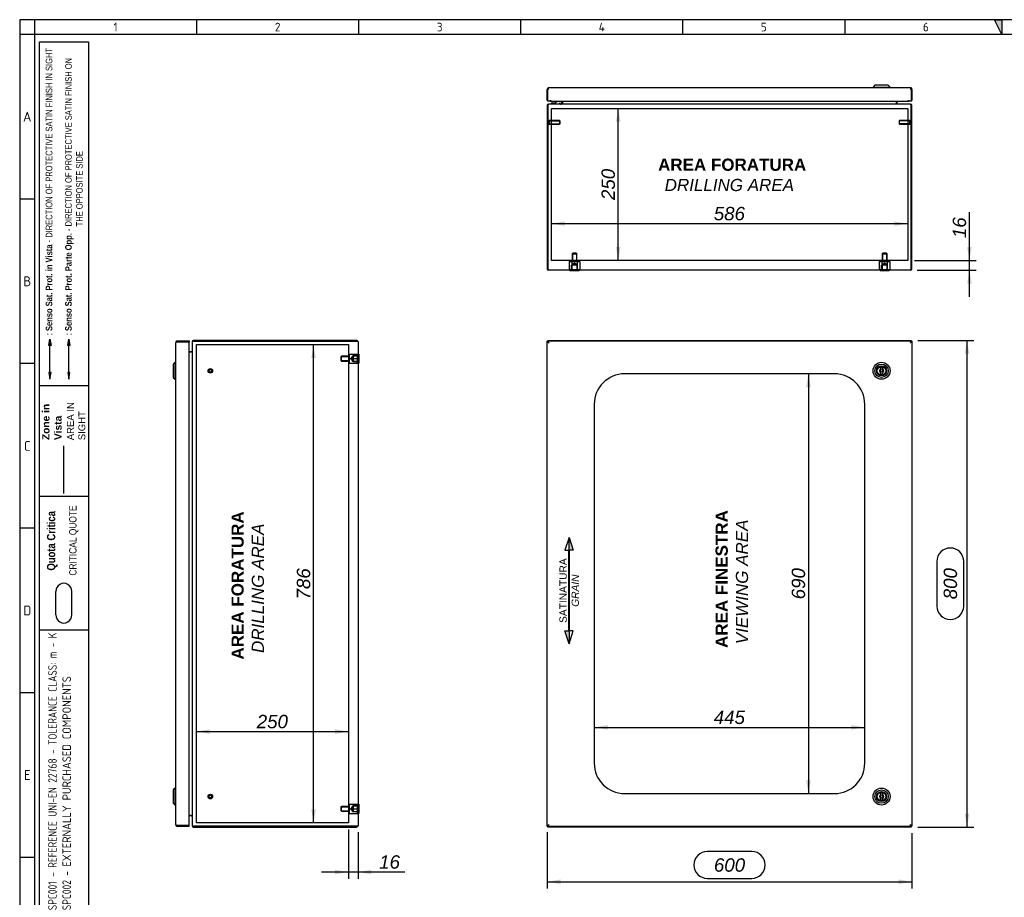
# Model space of a CAD drawing. Extents: x 6 to 412, y 11 to 288.
# Tile 2 of 3: x 6 to 209, y 107 to 288. Entities that reach past the tile are written whole.
import ezdxf
from ezdxf.enums import TextEntityAlignment as Align
from ezdxf.lldxf.tags import DXFTag

# ---------------------------------------------------------------- set-up
doc = ezdxf.new("R2010")
doc.units = 0
doc.layers.get('0').update_dxf_attribs({"linetype": 'CONTINUOUS'})
for name, color, linetype in [('_TRANSLATION', 7, 'CONTINUOUS'), ('AE00417_01', 7, 'CONTINUOUS'), ('AE00907_02', 7, 'CONTINUOUS'), ('C0000000', 7, 'CONTINUOUS'), ('C0000000_04', 7, 'CONTINUOUS'), ('C0000000_05', 7, 'CONTINUOUS'), ('C0000000_08', 7, 'CONTINUOUS'), ('C0000000_25', 7, 'CONTINUOUS'), ('C0000000_66', 7, 'CONTINUOUS'), ('DEFAULT', 7, 'CONTINUOUS'), ('DV2_DEFAULT', 7, 'CONTINUOUS'), ('DV6_DEFAULT', 7, 'CONTINUOUS'), ('SERRATURA_INF', 7, 'CONTINUOUS'), ('SERRATURA_SUP', 7, 'CONTINUOUS')]:
    doc.layers.add(name, color=color, linetype=linetype)
doc.styles.add('SEACAD_ARIAL', font='arial.ttf')
doc.styles.add('SEACAD_ARIALI', font='ariali.ttf')
tags = doc.linetypes.add('CENTER2', pattern=[28.575, 19.05, -3.175, 3.175, -3.175]).pattern_tags.tags
tags[10:11] = [DXFTag(74, 4), DXFTag(75, 0), DXFTag(340, '0'), DXFTag(46, 0.0), DXFTag(50, 0.0), DXFTag(44, 0.0), DXFTag(45, 0.0)]
tags[8:9] = [DXFTag(74, 4), DXFTag(75, 0), DXFTag(340, '0'), DXFTag(46, 0.0), DXFTag(50, 0.0), DXFTag(44, 0.0), DXFTag(45, 0.0)]
tags[6:7] = [DXFTag(74, 4), DXFTag(75, 0), DXFTag(340, '0'), DXFTag(46, 0.0), DXFTag(50, 0.0), DXFTag(44, 0.0), DXFTag(45, 0.0)]
tags[4:5] = [DXFTag(74, 4), DXFTag(75, 0), DXFTag(340, '0'), DXFTag(46, 0.0), DXFTag(50, 0.0), DXFTag(44, 0.0), DXFTag(45, 0.0)]
tags = doc.linetypes.add('DASHDOT2', pattern=[12.7, 6.35, -3.175, 0, -3.175]).pattern_tags.tags
tags[10:11] = [DXFTag(74, 4), DXFTag(75, 0), DXFTag(340, '0'), DXFTag(46, 0.0), DXFTag(50, 0.0), DXFTag(44, 0.0), DXFTag(45, 0.0)]
tags[8:9] = [DXFTag(74, 4), DXFTag(75, 0), DXFTag(340, '0'), DXFTag(46, 0.0), DXFTag(50, 0.0), DXFTag(44, 0.0), DXFTag(45, 0.0)]
tags[6:7] = [DXFTag(74, 4), DXFTag(75, 0), DXFTag(340, '0'), DXFTag(46, 0.0), DXFTag(50, 0.0), DXFTag(44, 0.0), DXFTag(45, 0.0)]
tags[4:5] = [DXFTag(74, 4), DXFTag(75, 0), DXFTag(340, '0'), DXFTag(46, 0.0), DXFTag(50, 0.0), DXFTag(44, 0.0), DXFTag(45, 0.0)]
tags = doc.linetypes.add('HIDDEN2', pattern=[4.7625, 3.175, -1.5875]).pattern_tags.tags
tags[6:7] = [DXFTag(74, 4), DXFTag(75, 0), DXFTag(340, '0'), DXFTag(46, 0.0), DXFTag(50, 0.0), DXFTag(44, 0.0), DXFTag(45, 0.0)]
tags[4:5] = [DXFTag(74, 4), DXFTag(75, 0), DXFTag(340, '0'), DXFTag(46, 0.0), DXFTag(50, 0.0), DXFTag(44, 0.0), DXFTag(45, 0.0)]
doc.dimstyles.new('ISO', dxfattribs={"dimtxt": 0.34375, "dimasz": 0.34375, "dimexe": 0.171875, "dimexo": 0.171875, "dimgap": 0.085938, "dimtad": 1, "dimdec": 1, "dimlfac": 8, "dimtxsty": 'SEACAD_ARIAL', "dimsah": 1, "dimcen": 0.171875, "dimadec": 1, "dimazin": 3, "dimtfac": 0.7, "dimtdec": 3, "dimtmove": 0, "dimatfit": 3})

# ---------------------------------------------------------------- blocks, each defined once
blk = doc.blocks.new('SE')
at = {"layer": 'C0000000_25', "color": 7, "linetype": 'CONTINUOUS'}
for p, q in [((114.67, 221.55), (114.73, 221.51)), ((114.67, 221.55), (114.73, 221.55)), ((114.67, 221.36), (114.67, 221.55)), ((114.89, 221.57), (114.82, 221.7)), ((114.82, 221.7), (114.82, 221.57)), ((114.82, 221.7), (189.52, 221.7)), ((189.52, 221.7), (189.46, 221.57)), ((189.52, 221.7), (189.52, 221.57)), ((189.61, 221.51), (189.67, 221.55)), ((189.67, 221.55), (189.61, 221.55)), ((189.67, 221.55), (189.67, 121.85)), ((114.67, 121.85), (114.67, 122.03)), ((114.73, 121.88), (114.67, 121.85)), ((114.67, 121.85), (114.73, 121.85)), ((114.82, 121.7), (114.89, 121.82)), ((114.82, 121.7), (114.82, 121.82)), ((189.52, 121.7), (114.82, 121.7)), ((189.46, 121.82), (189.52, 121.7)), ((189.52, 121.7), (189.52, 121.82)), ((189.67, 121.85), (189.61, 121.88)), ((189.67, 121.85), (189.61, 121.85))]:
    blk.add_line(p, q, dxfattribs=at)
at = {"layer": 'C0000000_66', "color": 7, "linetype": 'CONTINUOUS'}
for p, q in [((114.67, 221.36), (114.86, 221.36)), ((114.67, 122.03), (114.67, 221.36)), ((114.73, 221.57), (114.73, 221.38)), ((114.73, 221.57), (114.88, 221.57)), ((114.73, 221.38), (114.88, 221.38)), ((114.86, 221.36), (115.06, 221.18)), ((114.91, 221.36), (114.86, 221.36)), ((114.86, 221.36), (114.86, 221.36)), ((114.86, 221.36), (114.86, 221.36)), ((114.88, 221.57), (114.88, 221.38)), ((114.88, 221.57), (189.46, 221.57)), ((114.88, 221.38), (115.06, 221.18)), ((115.05, 221.19), (115.05, 221.2)), ((189.46, 221.38), (189.28, 221.18)), ((189.48, 221.36), (189.28, 221.18)), ((189.3, 221.2), (189.3, 221.19)), ((189.44, 221.36), (189.48, 221.36)), ((189.46, 221.57), (189.46, 221.38)), ((189.46, 221.57), (189.61, 221.57)), ((189.46, 221.38), (189.61, 221.38)), ((189.67, 221.36), (189.48, 221.36)), ((189.48, 221.36), (189.48, 221.36)), ((189.48, 221.36), (189.48, 221.36)), ((189.61, 221.57), (189.61, 221.38)), ((189.67, 221.36), (189.67, 122.03)), ((173.73, 214.82), (130.61, 214.82)), ((124.36, 208.57), (124.36, 134.82)), ((179.98, 134.82), (179.98, 208.57)), ((130.61, 128.57), (173.73, 128.57)), ((114.67, 122.03), (114.86, 122.03)), ((114.88, 122.01), (114.73, 122.01)), ((114.73, 121.82), (114.73, 122.01)), ((114.88, 121.82), (114.73, 121.82)), ((114.86, 122.03), (115.06, 122.21)), ((114.91, 122.03), (114.86, 122.03)), ((114.86, 122.03), (114.86, 122.03)), ((114.86, 122.03), (114.86, 122.03)), ((114.88, 122.01), (115.06, 122.21)), ((114.88, 121.82), (114.88, 122.01)), ((189.46, 121.82), (114.88, 121.82)), ((115.05, 122.19), (115.05, 122.2)), ((189.46, 122.01), (189.28, 122.21)), ((189.48, 122.03), (189.28, 122.21)), ((189.3, 122.2), (189.3, 122.19)), ((189.44, 122.03), (189.48, 122.03)), ((189.46, 121.82), (189.46, 122.01)), ((189.61, 122.01), (189.46, 122.01)), ((189.61, 121.82), (189.46, 121.82)), ((189.67, 122.03), (189.48, 122.03)), ((189.48, 122.03), (189.48, 122.03)), ((189.48, 122.03), (189.48, 122.03)), ((189.61, 121.82), (189.61, 122.01))]:
    blk.add_line(p, q, dxfattribs=at)
for centre, start, end in [((130.61, 208.57), 90, 180), ((173.73, 208.57), 0, 90), ((130.61, 134.82), 180, 270), ((173.73, 134.82), 270, 0)]:
    blk.add_arc(centre, 6.25, start, end, dxfattribs=at)
at = {"layer": 'SERRATURA_INF', "color": 7, "linetype": 'CONTINUOUS'}
for p, q in [((183.23, 128.51), (183.23, 128.34)), ((183.23, 127.55), (183.23, 127.38)), ((183.61, 128.34), (183.61, 128.51)), ((183.61, 127.38), (183.61, 127.55))]:
    blk.add_line(p, q, dxfattribs=at)
for radius in [1.75, 1.38, 1.02, 1, 0.875, 0.25]:
    blk.add_circle((183.42, 127.95), radius, dxfattribs=at)
for centre, radius, start, end in [((183.42, 127.95), 0.437, 115.3769, 244.6231), ((183.42, 128.51), 0.188, 0, 180), ((183.42, 127.95), 0.438, 295.3769, 64.6231), ((183.42, 127.38), 0.188, 180, 0)]:
    blk.add_arc(centre, radius, start, end, dxfattribs=at)
at = {"layer": 'SERRATURA_SUP', "color": 7, "linetype": 'CONTINUOUS'}
for p, q in [((183.23, 216.01), (183.23, 215.84)), ((183.23, 215.05), (183.23, 214.88)), ((183.61, 215.84), (183.61, 216.01)), ((183.61, 214.88), (183.61, 215.05))]:
    blk.add_line(p, q, dxfattribs=at)
for radius in [1.75, 1.38, 1.02, 1, 0.875, 0.25]:
    blk.add_circle((183.42, 215.45), radius, dxfattribs=at)
for centre, radius, start, end in [((183.42, 215.45), 0.437, 115.3769, 244.6231), ((183.42, 216.01), 0.188, 0, 180), ((183.42, 214.88), 0.188, 180, 0), ((183.42, 215.45), 0.438, 295.3769, 64.6231)]:
    blk.add_arc(centre, radius, start, end, dxfattribs=at)
blk = doc.blocks.new('SE1')
at = {"layer": 'AE00417_01', "color": 7, "linetype": 'HIDDEN2'}
for centre, radius in [((45.43, 215.45), 0.469), ((45.43, 215.45), 0.375), ((45.43, 215.45), 0.312), ((45.43, 215.45), 0.281), ((45.43, 127.95), 0.469), ((45.43, 127.95), 0.375), ((45.43, 127.95), 0.312), ((45.43, 127.95), 0.281)]:
    blk.add_circle(centre, radius, dxfattribs=at)
for centre in [(45.43, 215.45), (45.43, 127.95)]:
    blk.add_arc(centre, 0.298, 255, 195, dxfattribs=at)
at = {"layer": 'C0000000_04', "color": 7, "linetype": 'HIDDEN2'}
for p, q in [((74.03, 217.95), (74.03, 218.88)), ((74.03, 218.88), (75.65, 218.88)), ((75.65, 217.95), (75.65, 218.88)), ((72.4, 218.45), (72.28, 218.32)), ((72.28, 218.32), (72.28, 217.57)), ((72.28, 217.57), (72.4, 217.45)), ((72.31, 218.35), (74.03, 218.35)), ((72.31, 217.54), (74.03, 217.54)), ((72.4, 217.45), (72.4, 218.45)), ((74.03, 218.45), (72.4, 218.45)), ((72.4, 217.45), (74.03, 217.45)), ((74.03, 217.01), (74.03, 217.95)), ((74.03, 217.95), (75.65, 217.95)), ((74.03, 217.01), (75.65, 217.01)), ((74.65, 218.47), (74.34, 217.95)), ((74.34, 217.95), (74.65, 217.42)), ((74.65, 218.47), (74.65, 217.42)), ((74.78, 218.47), (74.65, 218.47)), ((74.65, 217.42), (74.78, 217.42)), ((75.65, 218.57), (74.78, 218.57)), ((74.78, 218.57), (74.78, 217.32)), ((75.65, 218.47), (74.78, 218.47)), ((74.78, 217.42), (75.65, 217.42)), ((75.65, 217.32), (74.78, 217.32)), ((75.65, 217.01), (75.65, 217.95)), ((72.4, 125.95), (72.28, 125.82)), ((72.28, 125.82), (72.28, 125.07)), ((72.31, 125.85), (74.03, 125.85)), ((72.4, 124.95), (72.4, 125.95)), ((74.03, 125.95), (72.4, 125.95)), ((74.03, 125.45), (74.03, 126.38)), ((74.03, 126.38), (75.65, 126.38)), ((74.65, 125.97), (74.34, 125.45)), ((74.65, 125.97), (74.65, 124.92)), ((74.78, 125.97), (74.65, 125.97)), ((75.65, 126.07), (74.78, 126.07)), ((74.78, 126.07), (74.78, 124.82)), ((75.65, 125.97), (74.78, 125.97)), ((75.65, 125.45), (75.65, 126.38)), ((72.28, 125.07), (72.4, 124.95)), ((72.31, 125.04), (74.03, 125.04)), ((72.4, 124.95), (74.03, 124.95)), ((74.03, 124.51), (74.03, 125.45)), ((74.03, 125.45), (75.65, 125.45)), ((74.03, 124.51), (75.65, 124.51)), ((74.34, 125.45), (74.65, 124.92)), ((74.65, 124.92), (74.78, 124.92)), ((74.78, 124.92), (75.65, 124.92)), ((75.65, 124.82), (74.78, 124.82)), ((75.65, 124.51), (75.65, 125.45))]:
    blk.add_line(p, q, dxfattribs=at)
at = {"layer": 'C0000000_05', "color": 7, "linetype": 'CONTINUOUS'}
for p, q in [((75.93, 218.88), (75.8, 218.88)), ((75.93, 218.88), (75.93, 217.01)), ((75.8, 217.01), (75.93, 217.01)), ((75.93, 126.38), (75.8, 126.38)), ((75.93, 126.38), (75.93, 124.51)), ((75.8, 124.51), (75.93, 124.51))]:
    blk.add_line(p, q, dxfattribs=at)
at = {"layer": 'C0000000_25', "color": 7, "linetype": 'CONTINUOUS'}
for p, q in [((41.68, 221.38), (41.68, 122.01)), ((41.68, 221.38), (41.68, 221.38)), ((75.49, 221.7), (41.99, 221.7)), ((41.99, 221.55), (75.49, 221.55)), ((75.49, 221.55), (41.99, 221.55)), ((75.49, 221.55), (75.76, 221.55)), ((75.76, 221.55), (75.49, 221.55)), ((75.8, 221.38), (75.8, 122.01)), ((41.05, 219.35), (41.52, 219.35)), ((41.52, 219.35), (41.05, 219.35)), ((41.68, 219.35), (41.52, 219.35)), ((41.52, 124.05), (41.05, 124.05)), ((41.05, 124.05), (41.52, 124.05)), ((41.52, 124.05), (41.68, 124.05)), ((41.68, 122.01), (41.68, 122.01)), ((41.99, 121.85), (75.49, 121.85)), ((75.49, 121.85), (41.99, 121.85)), ((41.99, 121.7), (75.49, 121.7)), ((75.76, 121.85), (75.49, 121.85)), ((75.49, 121.85), (75.76, 121.85))]:
    blk.add_line(p, q, dxfattribs=at)
for centre, radius, start, end in [((41.99, 221.38), 0.313, 90, 180), ((75.49, 221.38), 0.313, 31.3323, 90), ((75.49, 221.38), 0.313, 0, 31.3323), ((41.52, 219.51), 0.163, 270, 0), ((41.52, 123.88), 0.163, 0, 90), ((41.99, 122.01), 0.313, 180, 270), ((75.49, 122.01), 0.313, 270, 328.6677), ((75.49, 122.01), 0.312, 328.6677, 0)]:
    blk.add_arc(centre, radius, start, end, dxfattribs=at)
for centre, major_axis, ratio, start_param, end_param in [((41.99, 221.38), (-0.313, 0), 0.52, 4.712389, 6.283185), ((75.49, 221.38), (-0.313, 0), 0.997824, 3.141593, 3.688444), ((41.99, 122.01), (0.313, 0), 0.52, 3.141593, 4.712389), ((75.49, 122.01), (-0.312, 0), 0.997824, 2.594742, 3.141593)]:
    blk.add_ellipse(centre, major_axis=major_axis, ratio=ratio, start_param=start_param, end_param=end_param, dxfattribs=at)
at = {"layer": 'C0000000_66', "color": 7, "linetype": 'CONTINUOUS'}
for p, q in [((38.3, 221.18), (38.3, 122.21)), ((38.36, 221.38), (38.69, 221.38)), ((38.69, 221.36), (38.36, 221.36)), ((38.69, 221.57), (41.05, 221.57)), ((38.69, 221.57), (38.69, 221.38)), ((38.69, 221.38), (41.05, 221.38)), ((40.87, 221.36), (38.69, 221.36)), ((39.47, 221.36), (39.47, 221.38)), ((39.47, 221.38), (39.84, 221.38)), ((40.87, 221.38), (39.84, 221.38)), ((40.87, 221.36), (41.05, 221.36)), ((41.05, 221.57), (41.05, 221.38)), ((41.05, 122.03), (41.05, 221.36)), ((38.69, 122.03), (38.36, 122.03)), ((38.36, 122.01), (38.69, 122.01)), ((38.69, 122.03), (40.87, 122.03)), ((38.69, 121.82), (38.69, 122.01)), ((41.05, 122.01), (38.69, 122.01)), ((41.05, 121.82), (38.69, 121.82)), ((39.47, 122.01), (39.47, 122.03)), ((39.84, 122.01), (39.47, 122.01)), ((40.87, 122.01), (39.84, 122.01)), ((40.87, 122.03), (41.05, 122.03)), ((41.05, 121.82), (41.05, 122.01))]:
    blk.add_line(p, q, dxfattribs=at)
for centre, radius, start, end in [((38.69, 221.18), 0.387, 148.927, 180), ((38.69, 221.18), 0.387, 90, 148.927), ((38.69, 221.18), 0.2, 90, 118.955), ((40.87, 221.38), 0.00025, 270, 90), ((40.87, 221.38), 0.188, 352.425, 0.0763), ((38.69, 122.21), 0.388, 180, 211.073), ((38.69, 122.21), 0.388, 211.073, 270), ((38.69, 122.21), 0.2, 241.045, 270), ((40.87, 122.01), 0.00025, 270, 90), ((40.87, 122.01), 0.188, 359.9237, 7.575)]:
    blk.add_arc(centre, radius, start, end, dxfattribs=at)
for centre, major_axis, start_param, end_param in [((38.69, 221.18), (0.388, 0), 2.599267, 3.141593), ((38.69, 122.21), (0.387, 0), 3.141593, 3.683918)]:
    blk.add_ellipse(centre, major_axis=major_axis, ratio=0.875, start_param=start_param, end_param=end_param, dxfattribs=at)
at = {"layer": 'DV2_DEFAULT', "color": 7, "linetype": 'CENTER2'}
for p, q in [((42.55, 122.57), (42.55, 220.82)), ((42.55, 220.82), (73.8, 220.82)), ((73.8, 220.82), (73.8, 122.57)), ((73.8, 122.57), (42.55, 122.57))]:
    blk.add_line(p, q, dxfattribs=at)
at = {"layer": 'SERRATURA_INF', "color": 7, "linetype": 'CONTINUOUS'}
for p, q in [((38.18, 129.7), (37.8, 129.32)), ((38.18, 126.2), (38.18, 129.7)), ((38.3, 129.7), (38.18, 129.7)), ((37.8, 129.32), (37.8, 126.57)), ((37.8, 126.57), (38.18, 126.2)), ((38.18, 126.2), (38.3, 126.2))]:
    blk.add_line(p, q, dxfattribs=at)
at = {"layer": 'SERRATURA_SUP', "color": 7, "linetype": 'CONTINUOUS'}
for p, q in [((38.18, 217.2), (37.8, 216.82)), ((37.8, 216.82), (37.8, 214.07)), ((38.18, 213.7), (38.18, 217.2)), ((38.3, 217.2), (38.18, 217.2)), ((37.8, 214.07), (38.18, 213.7)), ((38.18, 213.7), (38.3, 213.7))]:
    blk.add_line(p, q, dxfattribs=at)
blk = doc.blocks.new('SE5')
at = {"layer": 'AE00417_01', "color": 7, "linetype": 'HIDDEN2'}
for p, q in [((114.95, 266.96), (114.82, 266.96)), ((114.82, 266.02), (114.95, 266.02)), ((114.95, 266.96), (114.95, 266.02)), ((115.07, 266.86), (115.07, 266.11)), ((117.23, 266.86), (115.07, 266.86)), ((115.07, 266.79), (117.3, 266.79)), ((115.07, 266.19), (117.3, 266.19)), ((115.07, 266.11), (117.23, 266.11)), ((117.23, 266.86), (117.23, 266.11)), ((117.32, 266.77), (117.23, 266.86)), ((117.23, 266.11), (117.32, 266.21)), ((117.32, 266.21), (117.32, 266.77)), ((187.12, 266.86), (187.02, 266.77)), ((187.02, 266.77), (187.02, 266.21)), ((187.02, 266.21), (187.12, 266.11)), ((189.27, 266.79), (187.04, 266.79)), ((189.27, 266.19), (187.04, 266.19)), ((187.12, 266.11), (187.12, 266.86)), ((189.27, 266.86), (187.12, 266.86)), ((187.12, 266.11), (189.27, 266.11)), ((189.27, 266.11), (189.27, 266.86)), ((189.4, 266.02), (189.4, 266.96)), ((189.52, 266.96), (189.4, 266.96)), ((189.4, 266.02), (189.52, 266.02))]:
    blk.add_line(p, q, dxfattribs=at)
at = {"layer": 'AE00417_01', "color": 7, "linetype": 'CONTINUOUS'}
for p, q in [((114.82, 266.96), (114.82, 266.96)), ((114.82, 266.02), (114.82, 266.02)), ((189.52, 266.96), (189.52, 266.96)), ((189.52, 266.02), (189.52, 266.02))]:
    blk.add_line(p, q, dxfattribs=at)
at = {"layer": 'AE00417_01', "color": 7, "linetype": 'HIDDEN2'}
for centre, start, end in [((115.01, 266.86), 180, 0), ((115.01, 266.11), 0, 180), ((189.33, 266.86), 180, 0), ((189.33, 266.11), 0, 180)]:
    blk.add_arc(centre, 0.0625, start, end, dxfattribs=at)
at = {"layer": 'AE00907_02', "color": 7, "linetype": 'CONTINUOUS'}
blk.add_line((114.82, 241.86), (114.82, 236.89), dxfattribs=at)
for centre, start, end in [((115.45, 241.86), 178.0727, 180), ((115.45, 236.89), 180, 181.9273)]:
    blk.add_arc(centre, 0.625, start, end, dxfattribs=at)
at = {"layer": 'C0000000', "color": 7, "linetype": 'CONTINUOUS'}
for p, q in [((115.53, 270.36), (115.53, 270.37)), ((115.66, 270.49), (115.89, 270.49)), ((117.22, 270.49), (117.22, 270.24)), ((117.6, 270.86), (117.6, 270.49))]:
    blk.add_line(p, q, dxfattribs=at)
for centre, radius, start, end in [((115.66, 270.37), 0.125, 90, 180), ((115.66, 270.36), 0.125, 180, 270), ((115.89, 271.87), 1.37, 270, 313.235)]:
    blk.add_arc(centre, radius, start, end, dxfattribs=at)
blk.add_open_spline([(117.35, 270.24), (117.36, 270.24), (117.38, 270.24), (117.41, 270.25), (117.43, 270.25), (117.46, 270.27), (117.47, 270.27), (117.5, 270.29), (117.51, 270.3), (117.55, 270.34), (117.56, 270.36), (117.59, 270.42), (117.6, 270.46), (117.6, 270.49)], degree=3, knots=[0, 0, 0, 0, 0.125, 0.125, 0.25, 0.25, 0.375, 0.375, 0.5, 0.5, 0.75, 0.75, 1, 1, 1, 1], dxfattribs=at)
at = {"layer": 'C0000000_04', "color": 7, "linetype": 'HIDDEN2'}
for p, q in [((119.92, 239.64), (119.8, 239.51)), ((119.8, 239.51), (120.8, 239.51)), ((119.8, 239.51), (119.8, 237.89)), ((119.89, 239.61), (119.89, 237.89)), ((120.67, 239.64), (119.92, 239.64)), ((120.8, 239.51), (120.67, 239.64)), ((120.7, 239.61), (120.7, 237.89)), ((120.8, 237.89), (120.8, 239.51)), ((183.67, 239.64), (183.55, 239.51)), ((183.55, 239.51), (184.55, 239.51)), ((183.55, 239.51), (183.55, 237.89)), ((183.64, 239.61), (183.64, 237.89)), ((184.42, 239.64), (183.67, 239.64)), ((184.55, 239.51), (184.42, 239.64)), ((184.45, 239.61), (184.45, 237.89)), ((184.55, 237.89), (184.55, 239.51)), ((119.21, 237.89), (119.76, 237.89)), ((119.21, 237.89), (119.21, 236.26)), ((119.67, 236.26), (119.67, 237.14)), ((120.92, 237.14), (119.67, 237.14)), ((119.76, 237.89), (120.84, 237.89)), ((119.76, 237.89), (119.76, 236.26)), ((120.3, 237.58), (119.77, 237.26)), ((120.82, 237.26), (119.77, 237.26)), ((119.77, 237.26), (119.77, 237.14)), ((119.77, 237.14), (119.77, 236.26)), ((120.82, 237.26), (120.3, 237.58)), ((120.82, 237.14), (120.82, 237.26)), ((120.82, 236.26), (120.82, 237.14)), ((120.84, 237.89), (121.38, 237.89)), ((120.84, 237.89), (120.84, 236.26)), ((120.92, 236.26), (120.92, 237.14)), ((121.38, 237.89), (121.38, 236.26)), ((182.96, 237.89), (183.51, 237.89)), ((182.96, 237.89), (182.96, 236.26)), ((183.42, 236.26), (183.42, 237.14)), ((184.67, 237.14), (183.42, 237.14)), ((183.51, 237.89), (184.59, 237.89)), ((183.51, 237.89), (183.51, 236.26)), ((184.05, 237.58), (183.52, 237.26)), ((184.57, 237.26), (183.52, 237.26)), ((183.52, 237.26), (183.52, 237.14)), ((183.52, 237.14), (183.52, 236.26)), ((184.57, 237.26), (184.05, 237.58)), ((184.57, 237.14), (184.57, 237.26)), ((184.57, 236.26), (184.57, 237.14)), ((184.59, 237.89), (185.13, 237.89)), ((184.59, 237.89), (184.59, 236.26)), ((184.67, 236.26), (184.67, 237.14)), ((185.13, 237.89), (185.13, 236.26)), ((119.21, 236.26), (119.76, 236.26)), ((119.76, 236.26), (120.84, 236.26)), ((120.84, 236.26), (121.38, 236.26)), ((182.96, 236.26), (183.51, 236.26)), ((183.51, 236.26), (184.59, 236.26)), ((184.59, 236.26), (185.13, 236.26))]:
    blk.add_line(p, q, dxfattribs=at)
at = {"layer": 'C0000000_05', "color": 7, "linetype": 'CONTINUOUS'}
for p, q in [((119.36, 236.11), (119.36, 235.99)), ((121.23, 235.99), (119.36, 235.99)), ((121.23, 235.99), (121.23, 236.11)), ((183.11, 236.11), (183.11, 235.99)), ((184.98, 235.99), (183.11, 235.99)), ((184.98, 235.99), (184.98, 236.11))]:
    blk.add_line(p, q, dxfattribs=at)
at = {"layer": 'C0000000_08', "color": 7, "linetype": 'CONTINUOUS'}
for p, q in [((114.82, 267.15), (114.82, 267.15)), ((114.82, 258.15), (114.82, 258.15))]:
    blk.add_line(p, q, dxfattribs=at)
at = {"layer": 'C0000000_25', "color": 7, "linetype": 'CONTINUOUS'}
for p, q in [((114.67, 269.93), (114.67, 236.43)), ((114.82, 269.93), (114.82, 241.86)), ((114.82, 236.43), (114.82, 269.93)), ((114.98, 270.24), (114.98, 270.24)), ((189.36, 270.24), (114.98, 270.24)), ((117.71, 270.86), (117.71, 270.4)), ((117.86, 270.86), (117.86, 270.4)), ((117.86, 270.4), (117.86, 270.86)), ((117.86, 270.4), (117.86, 270.24)), ((186.48, 270.4), (186.48, 270.86)), ((186.48, 270.86), (186.48, 270.4)), ((186.48, 270.4), (186.48, 270.24)), ((186.63, 270.4), (186.63, 270.86)), ((189.36, 270.24), (189.36, 270.24)), ((189.52, 269.93), (189.52, 236.43)), ((189.52, 236.43), (189.52, 269.93)), ((189.67, 236.43), (189.67, 269.93)), ((114.82, 236.89), (114.82, 236.43)), ((114.82, 236.16), (114.82, 236.43)), ((114.82, 236.43), (114.82, 236.16)), ((189.36, 236.11), (114.98, 236.11)), ((189.52, 236.43), (189.52, 236.16)), ((189.52, 236.16), (189.52, 236.43))]:
    blk.add_line(p, q, dxfattribs=at)
for centre, radius, start, end in [((114.98, 269.93), 0.313, 90, 180), ((117.55, 270.4), 0.162, 270, 0), ((117.55, 270.4), 0.313, 328.6677, 0), ((186.8, 270.4), 0.313, 180, 211.3323), ((186.8, 270.4), 0.163, 180, 270), ((189.36, 269.93), 0.313, 0, 90), ((114.98, 236.43), 0.313, 180, 238.6677), ((114.98, 236.43), 0.313, 238.6677, 270), ((189.36, 236.43), 0.312, 270, 301.3323), ((189.36, 236.43), 0.313, 301.3323, 0)]:
    blk.add_arc(centre, radius, start, end, dxfattribs=at)
for centre, major_axis, ratio, start_param, end_param in [((114.98, 269.93), (0, -0.313), 0.52, 3.141593, 4.712389), ((189.36, 269.93), (0, 0.313), 0.52, 4.712389, 6.283185), ((114.98, 236.43), (0, 0.312), 0.997824, 2.594742, 3.141593), ((189.36, 236.43), (0, 0.313), 0.997824, 3.141593, 3.688444)]:
    blk.add_ellipse(centre, major_axis=major_axis, ratio=ratio, start_param=start_param, end_param=end_param, dxfattribs=at)
at = {"layer": 'C0000000_66', "color": 7, "linetype": 'CONTINUOUS'}
for p, q in [((114.86, 273.56), (114.86, 273.23)), ((114.88, 273.23), (114.88, 273.56)), ((189.28, 273.61), (115.06, 273.61)), ((189.46, 273.23), (189.46, 273.56)), ((189.48, 273.56), (189.48, 273.23)), ((114.67, 271.05), (114.67, 273.23)), ((114.88, 273.23), (114.73, 273.23)), ((114.73, 273.23), (114.73, 270.86)), ((189.61, 273.23), (189.46, 273.23)), ((189.61, 270.86), (189.61, 273.23)), ((189.67, 273.23), (189.67, 271.05)), ((115.36, 270.86), (114.73, 270.86)), ((115.36, 270.86), (115.36, 271.05)), ((115.36, 271.05), (115.36, 271.05)), ((115.36, 271.05), (115.36, 271.05)), ((115.36, 271.05), (115.36, 270.86)), ((115.36, 271.04), (115.36, 271.04)), ((115.36, 270.86), (188.98, 270.86)), ((188.98, 271.05), (188.98, 271.05)), ((188.98, 270.86), (188.98, 271.05)), ((188.98, 271.05), (188.98, 271.05)), ((188.98, 271.05), (188.98, 270.86)), ((189.61, 270.86), (188.98, 270.86))]:
    blk.add_line(p, q, dxfattribs=at)
for centre, radius, start, end in [((115.06, 273.23), 0.388, 121.073, 180), ((115.06, 273.23), 0.387, 90, 121.073), ((115.06, 273.23), 0.2, 150.9838, 180), ((189.28, 273.23), 0.388, 58.927, 90), ((189.28, 273.23), 0.2, 0, 29.0162), ((189.28, 273.23), 0.387, 0, 58.927), ((114.86, 271.05), 0.188, 180, 227.1231), ((189.48, 271.05), 0.188, 312.8769, 0)]:
    blk.add_arc(centre, radius, start, end, dxfattribs=at)
for centre, start_param, end_param in [((115.06, 273.23), 3.141593, 3.683918), ((189.28, 273.23), 2.599267, 3.141593)]:
    blk.add_ellipse(centre, major_axis=(0, -0.388), ratio=0.874482, start_param=start_param, end_param=end_param, dxfattribs=at)
at = {"layer": 'DV6_DEFAULT', "color": 7, "linetype": 'CENTER2'}
for p, q in [((115.55, 238.11), (115.55, 269.36)), ((115.55, 269.36), (188.8, 269.36)), ((188.8, 269.36), (188.8, 238.11)), ((188.8, 238.11), (115.55, 238.11))]:
    blk.add_line(p, q, dxfattribs=at)
at = {"layer": 'SERRATURA_INF', "color": 7, "linetype": 'CONTINUOUS'}
for p, q in [((182.05, 274.11), (181.67, 273.74)), ((181.67, 273.74), (185.17, 273.74)), ((181.67, 273.74), (181.67, 273.61)), ((184.8, 274.11), (182.05, 274.11)), ((185.17, 273.74), (184.8, 274.11)), ((185.17, 273.61), (185.17, 273.74))]:
    blk.add_line(p, q, dxfattribs=at)
blk = doc.blocks.new('DMBLK25')
at = {"layer": 'DEFAULT', "linetype": 'CONTINUOUS'}
for points in [[(71.05, 111.99), (73.8, 112.45), (71.05, 112.91)], [(78.55, 111.99), (78.55, 112.91), (75.8, 112.45)]]:
    blk.add_hatch(color=7, dxfattribs=at).paths.add_polyline_path(points)
at = {"layer": 'DEFAULT', "color": 7, "linetype": 'CONTINUOUS'}
for p, q in [((73.8, 121.2), (73.8, 111.07)), ((75.8, 120.63), (75.8, 111.07)), ((85.44, 112.45), (68.3, 112.45))]:
    blk.add_line(p, q, dxfattribs=at)
at = {"layer": 'DEFAULT', "color": 7, "linetype": 'CONTINUOUS', "style": 'SEACAD_ARIALI'}
blk.add_text('16', height=2.75, dxfattribs=at).set_placement((80.14, 115.89), align=Align.TOP_LEFT)
blk = doc.blocks.new('DMBLK26')
at = {"layer": 'DEFAULT', "linetype": 'CONTINUOUS'}
for points in [[(66.19, 218.07), (67.11, 218.07), (66.65, 220.82)], [(66.19, 125.32), (66.65, 122.57), (67.11, 125.32)]]:
    blk.add_hatch(color=7, dxfattribs=at).paths.add_polyline_path(points)
at = {"layer": 'DEFAULT', "color": 7, "linetype": 'CONTINUOUS'}
blk.add_line((66.65, 122.57), (66.65, 220.82), dxfattribs=at)
at = {"layer": 'DEFAULT', "color": 7, "linetype": 'CONTINUOUS', "style": 'SEACAD_ARIALI'}
blk.add_text('786', height=2.75, rotation=90, dxfattribs=at).set_placement((63.21, 168.46), align=Align.TOP_LEFT)
blk = doc.blocks.new('DMBLK27')
at = {"layer": 'DEFAULT', "linetype": 'CONTINUOUS'}
for points in [[(45.3, 141.77), (42.55, 141.31), (45.3, 140.86)], [(71.05, 141.77), (71.05, 140.86), (73.8, 141.31)]]:
    blk.add_hatch(color=7, dxfattribs=at).paths.add_polyline_path(points)
at = {"layer": 'DEFAULT', "color": 7, "linetype": 'CONTINUOUS'}
blk.add_line((42.55, 141.31), (73.8, 141.31), dxfattribs=at)
at = {"layer": 'DEFAULT', "color": 7, "linetype": 'CONTINUOUS', "style": 'SEACAD_ARIALI'}
blk.add_text('250', height=2.75, dxfattribs=at).set_placement((54.97, 144.75), align=Align.TOP_LEFT)
blk = doc.blocks.new('DMBLK28')
at = {"layer": 'DEFAULT', "linetype": 'CONTINUOUS'}
for points in [[(201.94, 240.86), (201.03, 240.86), (201.49, 238.11)], [(201.94, 233.36), (201.49, 236.11), (201.03, 233.36)]]:
    blk.add_hatch(color=7, dxfattribs=at).paths.add_polyline_path(points)
at = {"layer": 'DEFAULT', "color": 7, "linetype": 'CONTINUOUS'}
for p, q in [((201.49, 230.61), (201.49, 248.01)), ((190.17, 238.11), (202.86, 238.11)), ((190.73, 236.11), (202.86, 236.11))]:
    blk.add_line(p, q, dxfattribs=at)
at = {"layer": 'DEFAULT', "color": 7, "linetype": 'CONTINUOUS', "style": 'SEACAD_ARIALI'}
blk.add_text('16', height=2.75, rotation=90, dxfattribs=at).set_placement((198.05, 242.71), align=Align.TOP_LEFT)
blk = doc.blocks.new('DMBLK29')
at = {"layer": 'DEFAULT', "linetype": 'CONTINUOUS'}
for points in [[(128.83, 266.61), (129.74, 266.61), (129.29, 269.36)], [(128.83, 240.86), (129.29, 238.11), (129.74, 240.86)]]:
    blk.add_hatch(color=7, dxfattribs=at).paths.add_polyline_path(points)
at = {"layer": 'DEFAULT', "color": 7, "linetype": 'CONTINUOUS'}
blk.add_line((129.29, 238.11), (129.29, 269.36), dxfattribs=at)
at = {"layer": 'DEFAULT', "color": 7, "linetype": 'CONTINUOUS', "style": 'SEACAD_ARIALI'}
blk.add_text('250', height=2.75, rotation=90, dxfattribs=at).set_placement((125.85, 250.53), align=Align.TOP_LEFT)
blk = doc.blocks.new('DMBLK30')
at = {"layer": 'DEFAULT', "linetype": 'CONTINUOUS'}
for points in [[(118.3, 246.14), (115.55, 245.68), (118.3, 245.23)], [(186.05, 246.14), (186.05, 245.23), (188.8, 245.68)]]:
    blk.add_hatch(color=7, dxfattribs=at).paths.add_polyline_path(points)
at = {"layer": 'DEFAULT', "color": 7, "linetype": 'CONTINUOUS'}
blk.add_line((115.55, 245.68), (188.8, 245.68), dxfattribs=at)
at = {"layer": 'DEFAULT', "color": 7, "linetype": 'CONTINUOUS', "style": 'SEACAD_ARIALI'}
blk.add_text('586', height=2.75, dxfattribs=at).set_placement((148.93, 249.12), align=Align.TOP_LEFT)
blk = doc.blocks.new('DMBLK46')
at = {"layer": 'DEFAULT', "linetype": 'CONTINUOUS'}
for points in [[(117.42, 110), (117.42, 110.92), (114.67, 110.46)], [(186.92, 110), (189.67, 110.46), (186.92, 110.92)]]:
    blk.add_hatch(color=7, dxfattribs=at).paths.add_polyline_path(points)
at = {"layer": 'DEFAULT', "color": 7, "linetype": 'CONTINUOUS'}
for p, q in [((114.67, 120.66), (114.67, 109.08)), ((189.67, 120.47), (189.67, 109.08)), ((156.75, 116.65), (147.59, 116.65)), ((114.67, 110.46), (189.67, 110.46)), ((147.59, 111.15), (156.75, 111.15))]:
    blk.add_line(p, q, dxfattribs=at)
for centre, start, end in [((147.59, 113.9), 90, 270), ((156.75, 113.9), 270, 90)]:
    blk.add_arc(centre, 2.75, start, end, dxfattribs=at)
at = {"layer": 'DEFAULT', "color": 7, "linetype": 'CONTINUOUS', "style": 'SEACAD_ARIALI'}
blk.add_text('600', height=2.75, dxfattribs=at).set_placement((148.96, 115.27), align=Align.TOP_LEFT)
blk = doc.blocks.new('DMBLK47')
at = {"layer": 'DEFAULT', "linetype": 'CONTINUOUS'}
for points in [[(201.46, 218.95), (201, 221.7), (200.54, 218.95)], [(201.46, 124.45), (200.54, 124.45), (201, 121.7)]]:
    blk.add_hatch(color=7, dxfattribs=at).paths.add_polyline_path(points)
at = {"layer": 'DEFAULT', "color": 7, "linetype": 'CONTINUOUS'}
for p, q in [((190.9, 221.7), (202.37, 221.7)), ((201, 121.7), (201, 221.7)), ((194.81, 176.28), (194.81, 167.11)), ((200.31, 167.11), (200.31, 176.28)), ((190.9, 121.7), (202.37, 121.7))]:
    blk.add_line(p, q, dxfattribs=at)
for centre, start, end in [((197.56, 176.28), 0, 180), ((197.56, 167.11), 180, 0)]:
    blk.add_arc(centre, 2.75, start, end, dxfattribs=at)
at = {"layer": 'DEFAULT', "color": 7, "linetype": 'CONTINUOUS', "style": 'SEACAD_ARIALI'}
blk.add_text('800', height=2.75, rotation=90, dxfattribs=at).set_placement((196.19, 168.49), align=Align.TOP_LEFT)
blk = doc.blocks.new('DMBLK48')
at = {"layer": 'DEFAULT', "linetype": 'CONTINUOUS'}
for points in [[(167.93, 212.07), (168.85, 212.07), (168.39, 214.82)], [(167.93, 131.32), (168.39, 128.57), (168.85, 131.32)]]:
    blk.add_hatch(color=7, dxfattribs=at).paths.add_polyline_path(points)
at = {"layer": 'DEFAULT', "color": 7, "linetype": 'CONTINUOUS'}
blk.add_line((168.39, 214.82), (168.39, 128.57), dxfattribs=at)
at = {"layer": 'DEFAULT', "color": 7, "linetype": 'CONTINUOUS', "style": 'SEACAD_ARIALI'}
blk.add_text('690', height=2.75, rotation=90, dxfattribs=at).set_placement((164.95, 168.49), align=Align.TOP_LEFT)
blk = doc.blocks.new('DMBLK49')
at = {"layer": 'DEFAULT', "linetype": 'CONTINUOUS'}
for points in [[(127.11, 142.64), (124.36, 142.18), (127.11, 141.72)], [(177.23, 142.64), (177.23, 141.72), (179.98, 142.18)]]:
    blk.add_hatch(color=7, dxfattribs=at).paths.add_polyline_path(points)
at = {"layer": 'DEFAULT', "color": 7, "linetype": 'CONTINUOUS'}
blk.add_line((124.36, 142.18), (179.98, 142.18), dxfattribs=at)
at = {"layer": 'DEFAULT', "color": 7, "linetype": 'CONTINUOUS', "style": 'SEACAD_ARIALI'}
blk.add_text('445', height=2.75, dxfattribs=at).set_placement((148.93, 145.62), align=Align.TOP_LEFT)
blk = doc.blocks.new('SENSOSATINATURA')
at = {"linetype": 'CONTINUOUS'}
for points in [[(0.08, 10.48), (0.08, 7.83), (0.92, 7.83)], [(0.16, 7.83), (0, 7.83), (0, -8.73), (0.16, -8.73)], [(0.08, -11.38), (0.08, -8.73), (-0.76, -8.73)]]:
    blk.add_hatch(color=7, dxfattribs=at).paths.add_polyline_path(points)
at = {"color": 7, "linetype": 'CONTINUOUS'}
for p, q in [((0.08, 10.48), (-0.76, 7.83)), ((-0.76, 7.83), (0, 7.83)), ((0.08, -11.38), (0.92, -8.73)), ((0.92, -8.73), (0.16, -8.73))]:
    blk.add_line(p, q, dxfattribs=at)
for points in [[(0.08, 10.48), (0.92, 7.83), (0.08, 7.83), (0.08, 10.48)], [(0.16, 7.83), (0, 7.83), (0, -8.73), (0.16, -8.73), (0.16, 7.83)], [(0.08, -11.38), (-0.76, -8.73), (0.08, -8.73), (0.08, -11.38)]]:
    blk.add_lwpolyline(points, dxfattribs=at)
at = {"insert": (2.13, -0.46), "char_height": 1.5, "width": 16.3187, "attachment_point": 8, "rotation": 90}
blk.add_mtext('{\\fArial|b0||i0||c0|p34;\\C7;\\H1.5;\\W1.;SATINATURA \\P}{\\fArial|b0||i1||c0|p34;\\C7;\\H1.5;\\W1.;GRAIN\\P}', dxfattribs=at)
blk = doc.blocks.new('BLOCCO1')
at = {"layer": '_TRANSLATION', "color": 7}
blk.add_blockref('SENSOSATINATURA', (-3.03, -0.96), dxfattribs=at)

msp = doc.modelspace()

# ---------------------------------------------------------------- hatches: boundary and pattern name
at = {"linetype": 'CONTINUOUS'}
for points in [[(208.154, 287.588), (206.639, 287.588), (208.154, 284.56)], [(12.243, 220.628), (12.68, 220.628), (12.461, 221.936)], [(16.101, 220.628), (16.537, 220.628), (16.319, 221.936)], [(12.243, 215.067), (12.461, 213.759), (12.68, 215.067)], [(16.101, 215.067), (16.319, 213.759), (16.537, 215.067)]]:
    msp.add_hatch(color=7, dxfattribs=at).paths.add_polyline_path(points)

# ---------------------------------------------------------------- linework, layer by layer
at = {"color": 7, "linetype": 'CONTINUOUS'}
for p, q in [((6.234, 287.588), (6.234, 10.959)), ((412.092, 287.588), (6.234, 287.588)), ((42.58, 287.588), (42.58, 284.56)), ((75.897, 287.588), (75.897, 284.56)), ((109.213, 287.588), (109.213, 284.56)), ((142.53, 287.588), (142.53, 284.56)), ((175.847, 287.588), (175.847, 284.56)), ((9.263, 250.738), (6.234, 250.738)), ((12.461, 215.067), (12.461, 220.628)), ((9.263, 216.917), (6.234, 216.917)), ((20.369, 212.348), (10.273, 212.348)), ((20.369, 189.648), (10.273, 189.648)), ((20.369, 189.648), (10.273, 189.648)), ((9.263, 183.095), (6.234, 183.095)), ((13.69, 165.299), (13.69, 170.107)), ((16.961, 165.299), (16.961, 170.107)), ((20.369, 162.148), (10.273, 162.148)), ((9.263, 149.274), (6.234, 149.274)), ((9.263, 115.452), (6.234, 115.452))]:
    msp.add_line(p, q, dxfattribs=at)
at = {"color": 7, "linetype": 'HIDDEN2'}
msp.add_line((16.319, 215.067), (16.319, 220.628), dxfattribs=at)
at = {"color": 7, "linetype": 'DASHDOT2'}
msp.add_line((15.278, 190.21), (15.278, 200.023), dxfattribs=at)
at = {"color": 7, "linetype": 'CONTINUOUS'}
for points in [[(208.154, 287.588), (208.154, 284.56), (206.639, 287.588), (208.154, 287.588)], [(12.243, 220.628), (12.461, 221.936), (12.68, 220.628), (12.243, 220.628)], [(16.101, 220.628), (16.319, 221.936), (16.537, 220.628), (16.101, 220.628)], [(12.243, 215.067), (12.461, 213.759), (12.68, 215.067), (12.243, 215.067)], [(16.101, 215.067), (16.319, 213.759), (16.537, 215.067), (16.101, 215.067)]]:
    msp.add_lwpolyline(points, dxfattribs=at)
at = {"layer": 'DEFAULT', "color": 7, "linetype": 'CONTINUOUS'}
for p, q in [((9.263, 287.588), (9.263, 10.959)), ((412.092, 284.56), (6.234, 284.56)), ((10.273, 28.5), (10.273, 283.045)), ((10.273, 283.045), (20.369, 283.045)), ((20.369, 283.045), (20.369, 28.5))]:
    msp.add_line(p, q, dxfattribs=at)
for centre, start, end in [((15.325, 170.155), 358.29915, 181.70085), ((15.325, 165.25), 178.29915, 1.70085)]:
    msp.add_arc(centre, 1.636, start, end, dxfattribs=at)

# ---------------------------------------------------------------- block references
at = {"layer": '_TRANSLATION', "color": 7}
msp.add_blockref('BLOCCO1', (122.12, 171.696), dxfattribs=at)
at = {"layer": 'DEFAULT'}
for name in ['SE5', 'SE1', 'SE']:
    msp.add_blockref(name, (0, 0), dxfattribs=at)

# ---------------------------------------------------------------- texts
for s, insert, char_height, width, attachment_point in [('{\\fSolid Edge ANSI|b0||i0||c0|p34;\\C7;\\H1.766793;\\W1.;1}', (25.952, 286.074), 1.76679, 1.98765, 5), ('{\\fSolid Edge ANSI|b0||i0||c0|p34;\\C7;\\H1.766793;\\W1.;2}', (59.268, 285.196), 1.76679, 1.98765, 8), ('{\\fSolid Edge ANSI|b0||i0||c0|p34;\\C7;\\H1.766793;\\W1.;3}', (92.585, 285.196), 1.76679, 1.98765, 8), ('{\\fSolid Edge ANSI|b0||i0||c0|p34;\\C7;\\H1.766793;\\W1.;4}', (125.902, 285.196), 1.76679, 1.98765, 8), ('{\\fSolid Edge ANSI|b0||i0||c0|p34;\\C7;\\H1.766793;\\W1.;5}', (159.218, 285.196), 1.76679, 1.98765, 8), ('{\\fSolid Edge ANSI|b0||i0||c0|p34;\\C7;\\H1.766793;\\W1.;6}', (192.535, 285.196), 1.76679, 1.98765, 8), ('{\\fSolid Edge ANSI|b0||i0||c0|p34;\\C7;\\H2.019192;\\W1.;A}', (7.783, 266.645), 2.01919, 2.2716, 8), ('{\\fSolid Edge ANSI|b0||i0||c0|p34;\\C7;\\H2.019192;\\W1.;B}', (7.787, 232.824), 2.01919, 2.524, 8), ('{\\fSolid Edge ANSI|b0||i0||c0|p34;\\C7;\\H2.019192;\\W1.;C}', (7.785, 199.002), 2.01919, 2.3978, 8), ('{\\fSolid Edge ANSI|b0||i0||c0|p34;\\C7;\\H2.019192;\\W1.;D}', (7.787, 165.181), 2.01919, 2.524, 8), ('{\\fSolid Edge ANSI|b0||i0||c0|p34;\\C7;\\H2.019192;\\W1.;E}', (7.785, 131.359), 2.01919, 2.3978, 8)]:
    msp.add_mtext(s, dxfattribs=dict(insert=insert, char_height=char_height, width=width, attachment_point=attachment_point))
at = {"rotation": 90}
for s, insert, char_height, width, attachment_point in [('{\\fArial Narrow|b0||i0||c0|p34;\\C7;\\H1.35;\\W1.;: }{\\fArial Narrow|b1||i0||c0|p34;\\C7;\\H1.35;\\W1.;Senso Sat. Prot. in Vista }{\\fArial Narrow|b0||i0||c0|p34;\\C7;\\H1.35;\\W1.;- DIRECTION OF PROTECTIVE SATIN FINISH IN SIGHT}', (12.959, 222.755), 1.35, 58.95733, 7), ('{\\fArial Narrow|b0||i0||c0|p34;\\C7;\\H1.35;\\W1.;: }{\\fArial Narrow|b1||i0||c0|p34;\\C7;\\H1.35;\\W1.;Senso Sat. Prot. Parte Opp}{\\fArial Narrow|b0||i0||c0|p34;\\C7;\\H1.35;\\W1.;. - DIRECTION OF PROTECTIVE SATIN FINISH ON\\P}{\\fArial Narrow|b0||i0||c0|p34;\\C7;\\H1.35;\\W1.;                                                    THE OPPOSITE SIDE}', (19.204, 222.761), 1.35, 61.02057, 7), ('{\\fArial|b1||i0||c0|p34;\\C7;\\H1.5;\\W1.;Zone in\\P}{\\fArial|b1||i0||c0|p34;\\C7;\\H1.5;\\W1.;Vista}', (14.878, 201.208), 1.5, 8.0532, 7), ('{\\fArial|b0||i0||c0|p34;\\C7;\\H1.4;\\W1.;AREA IN\\P}{\\fArial|b0||i0||c0|p34;\\C7;\\H1.4;\\W1.;SIGHT}', (19.728, 201.18), 1.4, 8.09917, 7), ('{\\fArial Narrow|b1||i0||c0|p34;\\C7;\\H1.7;\\W1.;Quota Critica}', (14.024, 174.388), 1.7, 12.74726, 7), ('{\\fArial Narrow|b0||i0||c0|p34;\\C7;\\H1.5;\\W1.;CRITICAL QUOTE}', (18.327, 173.363), 1.5, 14.77453, 7), ('{\\fSolid Edge ANSI|b0|i0|c0|p34;\\W0.84600x;\\C7;SPC001 - REFERENCE UNI-EN 22768 - TOLERANCE CLASS: m - K}\\P{\\fSolid Edge ANSI|b0|i0|c0|p34;\\W0.84600x;\\C7;SPC002 - }{\\fSolid Edge ANSI|b0|i0|c0|p34;\\W0.94000x;\\C7;EXTERNALLY PURCHASED COMPONENTS}', (12.101, 104.605), 1.75, 56.68133, 1)]:
    msp.add_mtext(s, dxfattribs=dict(at, insert=insert, char_height=char_height, width=width, attachment_point=attachment_point))
at = {"layer": '_TRANSLATION', "insert": (152.128, 255.693), "char_height": 3, "width": 34.96354, "attachment_point": 5}
msp.add_mtext('{\\fArial|b0||i0||c0|p34;\\C7;\\H3.;\\W1.; }{\\fArial|b1||i0||c0|p34;\\C7;\\H2.5;\\W1.;AREA FORATURA \\P}{\\fArial|b0||i1||c0|p34;\\C7;\\H2.5;\\W1.;DRILLING AREA}', dxfattribs=at)
at = {"layer": '_TRANSLATION', "char_height": 3, "attachment_point": 5, "rotation": 90}
for s, insert, width in [('{\\fArial|b0||i0||c0|p34;\\C7;\\H3.;\\W1.; }{\\fArial|b1||i0||c0|p34;\\C7;\\H2.5;\\W1.;AREA FORATURA \\P}{\\fArial|b0||i1||c0|p34;\\C7;\\H2.5;\\W1.;DRILLING AREA}', (53.133, 170.757), 34.96354), ('{\\fArial|b0||i0||c0|p34;\\C7;\\H3.;\\W1.; }{\\fArial|b1||i0||c0|p34;\\C7;\\H2.5;\\W1.;AREA FINESTRA\\P}{\\fArial|b0||i1||c0|p34;\\C7;\\H2.5;\\W1.;VIEWING AREA}', (152.656, 172.068), 31.66354)]:
    msp.add_mtext(s, dxfattribs=dict(at, insert=insert, width=width))

# ---------------------------------------------------------------- dimensions: what is measured, and where the dimension line sits
at = {"layer": 'DEFAULT', "color": 7, "linetype": 'CONTINUOUS'}
for base, p1, p2, angle, picture, middle, dimtype in [((129.286, 238.115), (188.797, 238.115), (188.797, 269.365), 90, 'DMBLK29', (129.286, 253.74), 161), ((115.547, 245.685), (115.547, 238.115), (188.797, 238.115), 0, 'DMBLK30', (152.172, 245.685), 161), ((201.485, 238.115), (114.984, 236.115), (115.547, 238.115), 90, 'DMBLK28', (201.485, 241.748), 160), ((66.651, 122.571), (73.803, 122.571), (73.803, 220.821), 90, 'DMBLK26', (66.651, 171.696), 161), ((200.998, 121.696), (189.521, 121.696), (189.521, 221.696), 90, 'DMBLK47', (200.998, 171.696), 161), ((168.391, 214.821), (173.734, 214.821), (173.734, 128.571), 270, 'DMBLK48', (168.391, 171.696), 161), ((42.553, 141.313), (42.553, 122.571), (73.803, 122.571), 0, 'DMBLK27', (58.178, 141.313), 161), ((124.359, 142.178), (124.359, 134.821), (179.984, 134.821), 0, 'DMBLK49', (152.171, 142.178), 161), ((114.671, 110.458), (114.671, 122.033), (189.672, 121.846), 359.85703, 'DMBLK46', (152.171, 110.458), 161)]:
    dim = msp.add_linear_dim(base=base, p1=p1, p2=p2, angle=angle, text='\\A1;<>', dimstyle='ISO', override={"dimtxt": 2.75, "dimasz": 2.75, "dimexe": 1.375, "dimexo": 1.375, "dimgap": 0.6875, "dimcen": 1.375}, dxfattribs=at)
    dim.commit()
    dim.dimension.update_dxf_attribs({"geometry": picture, "text_midpoint": middle, "dimtype": dimtype})
dim = msp.add_linear_dim(base=(73.803, 112.448), p1=(75.803, 122.008), p2=(73.803, 122.571), text='\\A1;<>', dimstyle='ISO', override={"dimtxt": 2.75, "dimasz": 2.75, "dimexe": 1.375, "dimexo": 1.375, "dimgap": 0.6875, "dimcen": 1.375}, dxfattribs=at)
dim.commit()
dim.dimension.update_dxf_attribs({"geometry": 'DMBLK25', "text_midpoint": (79.181, 112.448), "dimtype": 160})

doc.saveas('drawing.dxf')
